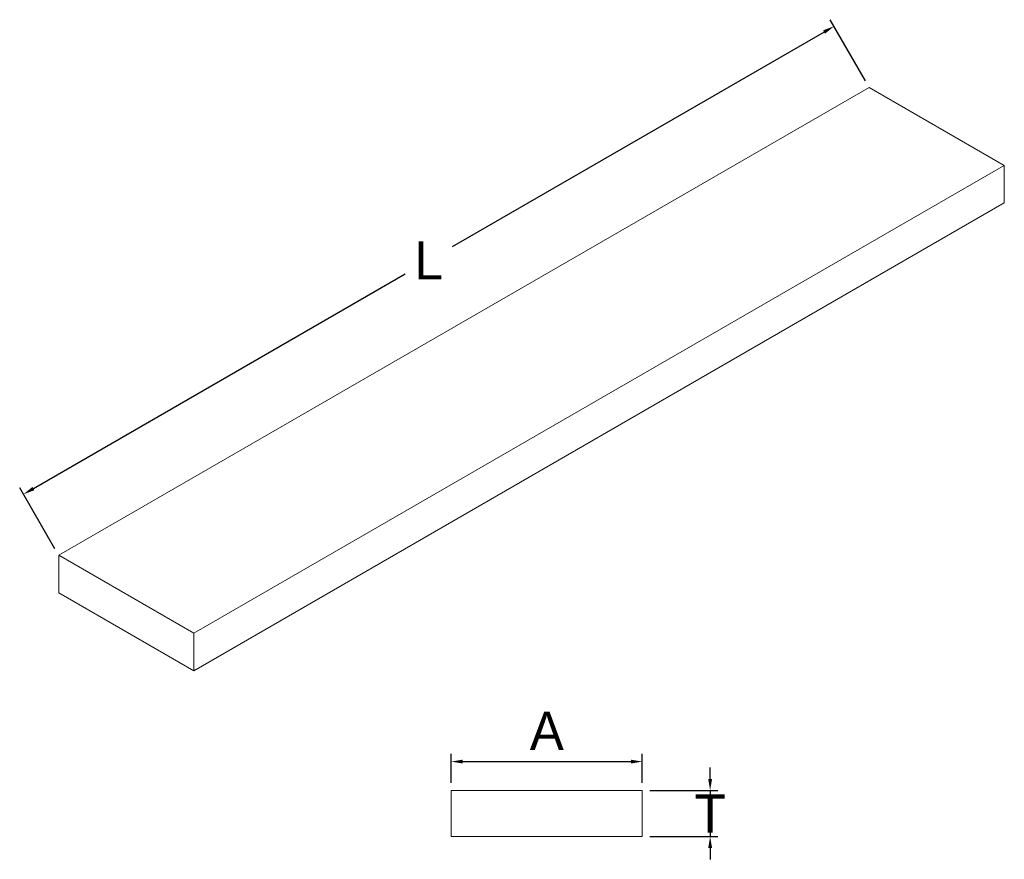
# Model space of a CAD drawing. Header units: millimetres. Extents: x 128 to 256, y 116 to 226.
import ezdxf

# ---------------------------------------------------------------- set-up
doc = ezdxf.new("R2010")
doc.units = ezdxf.units.MM
doc.header["$PDSIZE"] = -1
doc.dimstyles.new('ISO-25', dxfattribs={"dimtxt": 2.5, "dimasz": 2.5, "dimexe": 1.25, "dimexo": 0.625, "dimtad": 1, "dimtxsty": 'Standard', "dimcen": 2.5, "dimadec": 0, "dimazin": 0, "dimtfac": 1, "dimtmove": 0, "dimatfit": 3, "dimfxl": 1, "dimarcsym": 0})

# ---------------------------------------------------------------- blocks, each defined once
blk = doc.blocks.new('*D4')
at = {"color": 0, "lineweight": -2}
for p, q in [((217.89, 126.25), (217.89, 127.75)), ((210.01, 124.75), (218.89, 124.75)), ((217.89, 124.75), (217.89, 118.75)), ((210.01, 118.75), (218.89, 118.75)), ((217.89, 117.25), (217.89, 115.75))]:
    blk.add_line(p, q, dxfattribs=at)
at = {"color": 0}
for points in [[(217.64, 126.25), (218.14, 126.25), (217.89, 124.75)], [(217.64, 117.25), (218.14, 117.25), (217.89, 118.75)]]:
    blk.add_solid(points, dxfattribs=at)
at = {"layer": 'Defpoints', "color": 0}
for p in [(209.01, 124.75), (209.01, 118.75), (217.89, 118.75)]:
    blk.add_point(p, dxfattribs=at)
at = {"color": 0, "insert": (217.89, 121.75), "char_height": 5, "attachment_point": 5}
blk.add_mtext('T', dxfattribs=at)
blk = doc.blocks.new('*D5')
at = {"color": 0, "lineweight": -2}
for p, q in [((184.01, 125.75), (184.01, 129.54)), ((209.01, 125.75), (209.01, 129.54)), ((185.51, 128.54), (207.51, 128.54))]:
    blk.add_line(p, q, dxfattribs=at)
at = {"color": 0}
for points in [[(185.51, 128.79), (185.51, 128.29), (184.01, 128.54)], [(207.51, 128.79), (207.51, 128.29), (209.01, 128.54)]]:
    blk.add_solid(points, dxfattribs=at)
at = {"layer": 'Defpoints', "color": 0}
for p in [(209.01, 128.54), (184.01, 124.75), (209.01, 124.75)]:
    blk.add_point(p, dxfattribs=at)
at = {"color": 0, "insert": (196.51, 132.56), "char_height": 5, "attachment_point": 5}
blk.add_mtext('A', dxfattribs=at)
blk = doc.blocks.new('*D6')
at = {"color": 0, "lineweight": -2}
for p, q in [((238.21, 217.63), (233.6, 225.61)), ((232.8, 224), (184.14, 195.91)), ((129.33, 164.27), (177.98, 192.36)), ((132.14, 156.4), (127.53, 164.38))]:
    blk.add_line(p, q, dxfattribs=at)
at = {"color": 0}
for points in [[(232.67, 224.22), (232.92, 223.78), (234.1, 224.75)], [(129.2, 164.48), (129.45, 164.05), (128.03, 163.52)]]:
    blk.add_solid(points, dxfattribs=at)
at = {"layer": 'Defpoints', "color": 0}
for p in [(234.1, 224.75), (238.71, 216.76), (132.64, 155.53)]:
    blk.add_point(p, dxfattribs=at)
at = {"color": 0, "insert": (181.06, 194.13), "char_height": 5, "attachment_point": 5}
blk.add_mtext('L', dxfattribs=at)

msp = doc.modelspace()

# ---------------------------------------------------------------- linework, layer by layer
at = {"color": 7, "linetype": 'Continuous', "lineweight": 15}
for p, q in [((132.6422, 155.5297), (238.7082, 216.7603)), ((256.3859, 206.5552), (238.7082, 216.7603)), ((150.3199, 145.3246), (256.3859, 206.5552)), ((256.3859, 201.6559), (256.3859, 206.5552)), ((150.3199, 140.4253), (256.3859, 201.6559)), ((150.3199, 145.3246), (132.6422, 155.5297)), ((132.6422, 155.5297), (132.6422, 150.6304)), ((132.6422, 150.6304), (150.3199, 140.4253)), ((150.3199, 140.4253), (150.3199, 145.3246)), ((184.009, 124.7546), (184.009, 118.7546)), ((209.009, 124.7546), (184.009, 124.7546)), ((209.009, 118.7546), (209.009, 124.7546)), ((184.009, 118.7546), (209.009, 118.7546))]:
    msp.add_line(p, q, dxfattribs=at)

# ---------------------------------------------------------------- dimensions: what is measured, and where the dimension line sits
at = {"color": 1}
for p1, p2, distance, text, picture, middle in [((132.6422, 155.5297), (238.7082, 216.7603), 9.2242, 'L', '*D6', (181.0635, 194.1336)), ((209.009, 124.7546), (209.009, 118.7546), 8.8798, 'T', '*D4', (217.8887, 121.7546))]:
    dim = msp.add_aligned_dim(p1=p1, p2=p2, distance=distance, text=text, dimstyle='ISO-25', override={"dimtxt": 5, "dimasz": 1.5, "dimexe": 1, "dimexo": 1, "dimgap": 1.524, "dimtih": 1, "dimtoh": 1, "dimlfac": 2, "dimzin": 0, "dimadec": 2, "dimtix": 1, "dimtzin": 0}, dxfattribs=at)
    dim.commit()
    dim.dimension.update_dxf_attribs({"geometry": picture, "text_midpoint": middle})
dim = msp.add_linear_dim(base=(209.009, 128.5362), p1=(184.009, 124.7546), p2=(209.009, 124.7546), text='A', dimstyle='ISO-25', override={"dimtxt": 5, "dimasz": 1.5, "dimexe": 1, "dimexo": 1, "dimgap": 1.524, "dimtih": 1, "dimtoh": 1, "dimlfac": 2, "dimzin": 0, "dimadec": 2, "dimtix": 1, "dimtzin": 0}, dxfattribs=at)
dim.commit()
dim.dimension.update_dxf_attribs({"geometry": '*D5', "text_midpoint": (196.509, 132.5602)})

doc.saveas('drawing.dxf')
